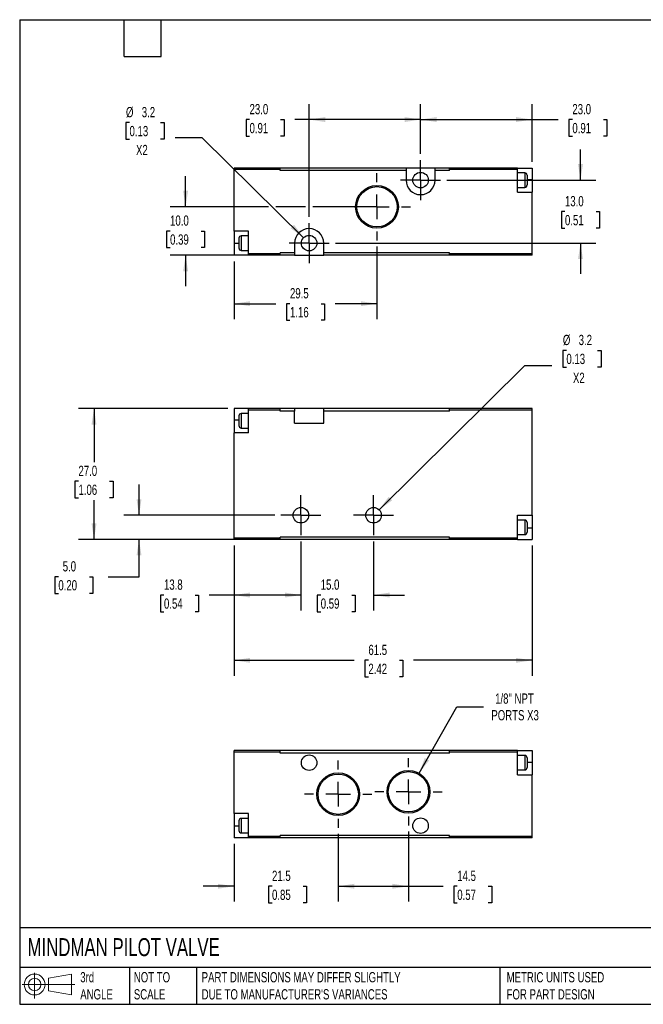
# Model space of a CAD drawing. Header units: millimetres. Extents: x 6 to 273, y 6 to 210.
# Tile 1 of 2: x 6 to 135, y 6 to 210. Entities that reach past the tile are written whole.
import ezdxf

# ---------------------------------------------------------------- set-up
doc = ezdxf.new("R2010")
doc.units = ezdxf.units.MM
doc.linetypes.add('SLD-Center', pattern=[19.05, 15.24, -1.27, 1.27, -1.27])
doc.linetypes.add('SLD-Solid', pattern=[0])
doc.layers.add('CENTER', color=40, linetype='SLD-Center')
doc.layers.add('SLD-DEFPOINTS', color=7, linetype='Continuous')
doc.layers.add('DIMENSIONS', color=140, linetype='SLD-Solid', lineweight=25)
doc.layers.add('TEXT', color=140, linetype='SLD-Solid', lineweight=25)
doc.styles.add('SLDTEXTSTYLE0', font='TXT', dxfattribs={"width": 0.7})
doc.dimstyles.new('SLDDIMSTYLE0', dxfattribs={"dimtxt": 2.158008, "dimasz": 3.302, "dimexe": 0, "dimexo": 0.0625, "dimgap": 0.539502, "dimtad": 0, "dimtih": 1, "dimtoh": 1, "dimdec": 1, "dimrnd": 1e-09, "dimzin": 4, "dimdsep": 46, "dimtxsty": 'SLDTEXTSTYLE0', "dimsah": 1, "dimcen": 0.09, "dimadec": 0, "dimazin": 1, "dimtfac": 1, "dimtdec": 1, "dimtmove": 0, "dimatfit": 0, "dimfxl": 0, "dimfrac": 2, "dimtolj": 1, "dimtzin": 12, "dimarcsym": 0})
doc.dimstyles.new('SLDDIMSTYLE1', dxfattribs={"dimtxt": 2.158008, "dimasz": 3.302, "dimexe": 0, "dimexo": 0.0625, "dimgap": 0.539502, "dimtad": 0, "dimtih": 1, "dimtoh": 1, "dimdec": 1, "dimrnd": 1e-09, "dimzin": 12, "dimdsep": 46, "dimtxsty": 'SLDTEXTSTYLE0', "dimsah": 1, "dimcen": 0.09, "dimadec": 0, "dimazin": 3, "dimtfac": 1, "dimtdec": 1, "dimtofl": 0, "dimtmove": 0, "dimatfit": 3, "dimfxl": 0, "dimfrac": 2, "dimtolj": 1, "dimtzin": 12, "dimarcsym": 0})
doc.dimstyles.new('SLDDIMSTYLE2', dxfattribs={"dimtxt": 2.158008, "dimasz": 3.302, "dimexe": 0, "dimexo": 0.0625, "dimgap": 0.539502, "dimtad": 0, "dimtih": 1, "dimtoh": 1, "dimdec": 1, "dimrnd": 1e-09, "dimzin": 4, "dimdsep": 46, "dimtxsty": 'SLDTEXTSTYLE0', "dimsah": 1, "dimcen": 0.09, "dimadec": 0, "dimazin": 1, "dimtfac": 1, "dimtdec": 1, "dimtofl": 0, "dimtmove": 0, "dimatfit": 3, "dimfxl": 0, "dimfrac": 2, "dimtolj": 1, "dimtzin": 12, "dimarcsym": 0})
doc.dimstyles.new('SLDDIMSTYLE3', dxfattribs={"dimtxt": 2.158008, "dimasz": 3.302, "dimexe": 0, "dimexo": 0.0625, "dimgap": 0.539502, "dimtad": 0, "dimtih": 1, "dimtoh": 1, "dimdec": 1, "dimrnd": 1e-09, "dimzin": 12, "dimdsep": 46, "dimtxsty": 'SLDTEXTSTYLE0', "dimsah": 1, "dimcen": 0, "dimadec": 0, "dimazin": 3, "dimtfac": 1, "dimtdec": 1, "dimtofl": 0, "dimtmove": 0, "dimatfit": 3, "dimfxl": 0, "dimfrac": 2, "dimtolj": 1, "dimtzin": 12, "dimarcsym": 0})
doc.dimstyles.new('SLDDIMSTYLE4', dxfattribs={"dimtxt": 2.158008, "dimasz": 3.302, "dimexe": 0, "dimexo": 0.0625, "dimgap": 0.539502, "dimtad": 0, "dimtih": 1, "dimtoh": 1, "dimdec": 1, "dimrnd": 1e-09, "dimzin": 12, "dimdsep": 46, "dimtxsty": 'SLDTEXTSTYLE0', "dimsah": 1, "dimcen": 0, "dimadec": 0, "dimazin": 3, "dimtfac": 1, "dimtdec": 1, "dimtofl": 0, "dimtmove": 0, "dimatfit": 3, "dimfxl": 0, "dimfrac": 2, "dimtolj": 1, "dimtzin": 12, "dimarcsym": 0})
doc.dimstyles.new('SLDDIMSTYLE5', dxfattribs={"dimtxt": 2.158008, "dimasz": 3.302, "dimexe": 0, "dimexo": 0.0625, "dimgap": 0.539502, "dimtad": 0, "dimtih": 1, "dimtoh": 1, "dimdec": 1, "dimrnd": 1e-09, "dimzin": 12, "dimdsep": 46, "dimtxsty": 'SLDTEXTSTYLE0', "dimsah": 1, "dimcen": 0.09, "dimadec": 0, "dimazin": 3, "dimtfac": 1, "dimtdec": 1, "dimtmove": 0, "dimatfit": 0, "dimfxl": 0, "dimfrac": 2, "dimtolj": 1, "dimtzin": 12, "dimarcsym": 0})

# ---------------------------------------------------------------- blocks, each defined once
blk = doc.blocks.new('Block11')
at = {"color": 7, "linetype": 'SLD-Solid', "lineweight": 18}
for p, q in [((2.59, 5.31), (2.59, 0)), ((5.48, 4.17), (10.18, 5.03)), ((5.48, 1.6), (5.48, 4.17)), ((10.18, 5.03), (10.18, 0.73)), ((0, 2.88), (10.87, 2.88)), ((5.48, 1.6), (10.18, 0.73))]:
    blk.add_line(p, q, dxfattribs=at)
for radius in [2.15, 1.29]:
    blk.add_circle((2.59, 2.88), radius, dxfattribs=at)
blk = doc.blocks.new('Block12')
at = {"layer": 'SLD-DEFPOINTS'}
blk.add_blockref('Block11', (0, 0), dxfattribs=at)
blk = doc.blocks.new('_D')
at = {"layer": 'DIMENSIONS'}
for p, q in [((64.39, 101.87), (64.39, 87.64)), ((79.39, 101.87), (79.39, 87.64)), ((64.39, 90.81), (58.04, 90.81)), ((68.48, 90.81), (67.76, 90.81)), ((67.76, 90.81), (67.76, 87.38)), ((74.9, 90.81), (75.62, 90.81)), ((75.62, 90.81), (75.62, 87.38)), ((79.39, 90.81), (85.74, 90.81)), ((67.76, 87.38), (68.48, 87.38)), ((75.62, 87.38), (74.9, 87.38))]:
    blk.add_line(p, q, dxfattribs=at)
for points in [[(64.39, 90.81), (61.09, 91.32), (61.09, 90.3)], [(79.39, 90.81), (82.7, 90.3), (82.7, 91.32)]]:
    blk.add_solid(points, dxfattribs=at)
at = {"layer": 'DIMENSIONS', "char_height": 2.117, "attachment_point": 1, "style": 'SLDTEXTSTYLE0'}
for s, insert in [('15.0', (68.48, 94.02)), ('0.59', (68.48, 90.11))]:
    blk.add_mtext(s, dxfattribs=dict(at, insert=insert))
blk = doc.blocks.new('_D_1')
at = {"layer": 'DIMENSIONS'}
for p, q in [((64.39, 101.87), (64.39, 87.64)), ((50.59, 101.01), (50.59, 87.64)), ((36.13, 90.81), (35.4, 90.81)), ((35.4, 90.81), (35.4, 87.38)), ((42.54, 90.81), (43.27, 90.81)), ((43.27, 90.81), (43.27, 87.38)), ((50.59, 90.81), (45.47, 90.81)), ((64.39, 90.81), (50.59, 90.81)), ((35.4, 87.38), (36.13, 87.38)), ((43.27, 87.38), (42.54, 87.38))]:
    blk.add_line(p, q, dxfattribs=at)
for points in [[(50.59, 90.81), (53.9, 90.3), (53.9, 91.32)], [(64.39, 90.81), (61.09, 91.32), (61.09, 90.3)]]:
    blk.add_solid(points, dxfattribs=at)
at = {"layer": 'DIMENSIONS', "char_height": 2.117, "attachment_point": 1, "style": 'SLDTEXTSTYLE0'}
for s, insert in [('13.8', (36.13, 94.02)), ('0.54', (36.13, 90.11))]:
    blk.add_mtext(s, dxfattribs=dict(at, insert=insert))
blk = doc.blocks.new('_D_2')
at = {"layer": 'DIMENSIONS'}
for p, q in [((30.98, 107.28), (30.98, 113.63)), ((58.98, 107.28), (27.81, 107.28)), ((58.82, 102.28), (27.81, 102.28)), ((30.98, 94.59), (30.98, 102.28)), ((14.33, 94.59), (13.6, 94.59)), ((13.6, 94.59), (13.6, 91.16)), ((20.74, 94.59), (21.47, 94.59)), ((21.47, 94.59), (21.47, 91.16)), ((24.63, 94.59), (30.98, 94.59)), ((13.6, 91.16), (14.33, 91.16)), ((21.47, 91.16), (20.74, 91.16))]:
    blk.add_line(p, q, dxfattribs=at)
for points in [[(30.98, 107.28), (31.49, 110.58), (30.47, 110.58)], [(30.98, 102.28), (30.47, 98.98), (31.49, 98.98)]]:
    blk.add_solid(points, dxfattribs=at)
at = {"layer": 'DIMENSIONS', "char_height": 2.117, "attachment_point": 1, "style": 'SLDTEXTSTYLE0'}
for s, insert in [('5.0', (15.23, 97.8)), ('0.20', (14.33, 93.89))]:
    blk.add_mtext(s, dxfattribs=dict(at, insert=insert))
blk = doc.blocks.new('_D_3')
at = {"layer": 'DIMENSIONS'}
for p, q in [((49.32, 129.28), (18.51, 129.28)), ((21.69, 129.28), (21.69, 118.21)), ((18.48, 114.29), (17.76, 114.29)), ((17.76, 114.29), (17.76, 110.86)), ((24.89, 114.29), (25.62, 114.29)), ((25.62, 114.29), (25.62, 110.86)), ((17.76, 110.86), (18.48, 110.86)), ((21.69, 102.28), (21.69, 110.38)), ((25.62, 110.86), (24.89, 110.86)), ((93.82, 102.28), (18.51, 102.28))]:
    blk.add_line(p, q, dxfattribs=at)
for points in [[(21.69, 129.28), (21.18, 125.98), (22.2, 125.98)], [(21.69, 102.28), (22.2, 105.58), (21.18, 105.58)]]:
    blk.add_solid(points, dxfattribs=at)
at = {"layer": 'DIMENSIONS', "char_height": 2.117, "attachment_point": 1, "style": 'SLDTEXTSTYLE0'}
for s, insert in [('27.0', (18.48, 117.5)), ('1.06', (18.48, 113.59))]:
    blk.add_mtext(s, dxfattribs=dict(at, insert=insert))
blk = doc.blocks.new('_D_4')
at = {"layer": 'DIMENSIONS'}
for p, q in [((50.59, 101.01), (50.59, 74.17)), ((112.09, 101.01), (112.09, 74.17)), ((50.59, 77.34), (75.4, 77.34)), ((78.32, 77.34), (77.6, 77.34)), ((77.6, 77.34), (77.6, 73.91)), ((84.73, 77.34), (85.46, 77.34)), ((85.46, 77.34), (85.46, 73.91)), ((112.09, 77.34), (87.66, 77.34)), ((77.6, 73.91), (78.32, 73.91)), ((85.46, 73.91), (84.73, 73.91))]:
    blk.add_line(p, q, dxfattribs=at)
for points in [[(50.59, 77.34), (53.9, 76.83), (53.9, 77.85)], [(112.09, 77.34), (108.79, 77.85), (108.79, 76.83)]]:
    blk.add_solid(points, dxfattribs=at)
at = {"layer": 'DIMENSIONS', "char_height": 2.117, "attachment_point": 1, "style": 'SLDTEXTSTYLE0'}
for s, insert in [('61.5', (78.32, 80.55)), ('2.42', (78.32, 76.64))]:
    blk.add_mtext(s, dxfattribs=dict(at, insert=insert))
blk = doc.blocks.new('_D_5')
at = {"layer": 'DIMENSIONS'}
for p, q in [((119.19, 141.3), (118.47, 141.3)), ((118.47, 141.3), (118.47, 137.87)), ((125.61, 141.3), (126.33, 141.3)), ((126.33, 141.3), (126.33, 137.87)), ((80.53, 108.41), (110.6, 138.17)), ((110.6, 138.17), (116.16, 138.17)), ((118.47, 137.87), (119.19, 137.87)), ((126.33, 137.87), (125.61, 137.87))]:
    blk.add_line(p, q, dxfattribs=at)
blk.add_solid([(80.53, 108.41), (83.24, 110.37), (82.52, 111.09)], dxfattribs=at)
at = {"layer": 'DIMENSIONS', "char_height": 2.117, "attachment_point": 1, "style": 'SLDTEXTSTYLE0'}
for s, insert in [('%%c', (118.46, 144.51)), ('3.2', (121.72, 144.51)), ('0.13', (119.19, 140.6)), ('X2', (120.54, 136.69))]:
    blk.add_mtext(s, dxfattribs=dict(at, insert=insert))
blk = doc.blocks.new('SW_CENTERMARKSYMBOL_0')
at = {"layer": 'CENTER', "color": 0}
for p, q in [((0, 2.54), (0, 4.14)), ((0, 0), (0, 2.54)), ((-2.54, 0), (-4.14, 0)), ((0, 0), (-2.54, 0)), ((0, 0), (0, -2.54)), ((0, 0), (2.54, 0)), ((2.54, 0), (4.14, 0)), ((0, -2.54), (0, -4.14))]:
    blk.add_line(p, q, dxfattribs=at)
blk = doc.blocks.new('SW_CENTERMARKSYMBOL_1')
at = {"layer": 'CENTER', "color": 0}
for p, q in [((0, 2.54), (0, 4.14)), ((0, 0), (0, 2.54)), ((-2.54, 0), (-4.14, 0)), ((0, 0), (-2.54, 0)), ((0, 0), (0, -2.54)), ((0, 0), (2.54, 0)), ((2.54, 0), (4.14, 0)), ((0, -2.54), (0, -4.14))]:
    blk.add_line(p, q, dxfattribs=at)
blk = doc.blocks.new('_D_8')
at = {"layer": 'DIMENSIONS'}
for p, q in [((80.09, 162.72), (80.09, 147.76)), ((50.59, 159.67), (50.59, 147.76)), ((50.59, 150.94), (59.21, 150.94)), ((62.14, 150.94), (61.41, 150.94)), ((61.41, 150.94), (61.41, 147.51)), ((68.55, 150.94), (69.27, 150.94)), ((69.27, 150.94), (69.27, 147.51)), ((80.09, 150.94), (71.47, 150.94)), ((61.41, 147.51), (62.14, 147.51)), ((69.27, 147.51), (68.55, 147.51))]:
    blk.add_line(p, q, dxfattribs=at)
for points in [[(50.59, 150.94), (53.9, 150.43), (53.9, 151.45)], [(80.09, 150.94), (76.79, 151.45), (76.79, 150.43)]]:
    blk.add_solid(points, dxfattribs=at)
at = {"layer": 'DIMENSIONS', "char_height": 2.117, "attachment_point": 1, "style": 'SLDTEXTSTYLE0'}
for s, insert in [('29.5', (62.14, 154.15)), ('1.16', (62.14, 150.24))]:
    blk.add_mtext(s, dxfattribs=dict(at, insert=insert))
blk = doc.blocks.new('_D_9')
at = {"layer": 'DIMENSIONS'}
for p, q in [((40.59, 170.94), (40.59, 177.29)), ((57.72, 170.94), (37.42, 170.94)), ((65.33, 170.94), (59.24, 170.94)), ((78.82, 170.94), (66.86, 170.94)), ((37.39, 165.94), (36.66, 165.94)), ((36.66, 165.94), (36.66, 162.51)), ((43.8, 165.94), (44.52, 165.94)), ((44.52, 165.94), (44.52, 162.51)), ((36.66, 162.51), (37.39, 162.51)), ((61.82, 160.94), (37.42, 160.94)), ((40.59, 160.94), (40.59, 154.59)), ((44.52, 162.51), (43.8, 162.51))]:
    blk.add_line(p, q, dxfattribs=at)
for points in [[(40.59, 170.94), (41.1, 174.24), (40.09, 174.24)], [(40.59, 160.94), (40.09, 157.64), (41.1, 157.64)]]:
    blk.add_solid(points, dxfattribs=at)
at = {"layer": 'DIMENSIONS', "char_height": 2.117, "attachment_point": 1, "style": 'SLDTEXTSTYLE0'}
for s, insert in [('10.0', (37.39, 169.15)), ('0.39', (37.39, 165.24))]:
    blk.add_mtext(s, dxfattribs=dict(at, insert=insert))
blk = doc.blocks.new('_D_10')
at = {"layer": 'DIMENSIONS'}
for p, q in [((122.09, 176.44), (122.09, 182.79)), ((94.5, 176.44), (125.27, 176.44)), ((118.89, 169.94), (118.16, 169.94)), ((118.16, 169.94), (118.16, 166.51)), ((125.3, 169.94), (126.02, 169.94)), ((126.02, 169.94), (126.02, 166.51)), ((118.16, 166.51), (118.89, 166.51)), ((126.02, 166.51), (125.3, 166.51)), ((71.5, 163.44), (125.27, 163.44)), ((122.09, 163.44), (122.09, 157.09))]:
    blk.add_line(p, q, dxfattribs=at)
for points in [[(122.09, 176.44), (122.6, 179.74), (121.59, 179.74)], [(122.09, 163.44), (121.59, 160.14), (122.6, 160.14)]]:
    blk.add_solid(points, dxfattribs=at)
at = {"layer": 'DIMENSIONS', "char_height": 2.117, "attachment_point": 1, "style": 'SLDTEXTSTYLE0'}
for s, insert in [('13.0', (118.89, 173.15)), ('0.51', (118.89, 169.24))]:
    blk.add_mtext(s, dxfattribs=dict(at, insert=insert))
blk = doc.blocks.new('_D_11')
at = {"layer": 'DIMENSIONS'}
for p, q in [((66.09, 168.85), (66.09, 192.11)), ((89.09, 181.85), (89.09, 192.11)), ((53.79, 188.94), (53.06, 188.94)), ((53.06, 188.94), (53.06, 185.51)), ((60.2, 188.94), (60.92, 188.94)), ((60.92, 188.94), (60.92, 185.51)), ((66.09, 188.94), (63.12, 188.94)), ((89.09, 188.94), (66.09, 188.94)), ((53.06, 185.51), (53.79, 185.51)), ((60.92, 185.51), (60.2, 185.51))]:
    blk.add_line(p, q, dxfattribs=at)
for points in [[(66.09, 188.94), (69.4, 188.43), (69.4, 189.45)], [(89.09, 188.94), (85.79, 189.45), (85.79, 188.43)]]:
    blk.add_solid(points, dxfattribs=at)
at = {"layer": 'DIMENSIONS', "char_height": 2.117, "attachment_point": 1, "style": 'SLDTEXTSTYLE0'}
for s, insert in [('23.0', (53.79, 192.15)), ('0.91', (53.79, 188.24))]:
    blk.add_mtext(s, dxfattribs=dict(at, insert=insert))
blk = doc.blocks.new('_D_12')
at = {"layer": 'DIMENSIONS'}
for p, q in [((89.09, 181.85), (89.09, 192.11)), ((112.09, 180.21), (112.09, 192.11)), ((89.09, 188.94), (112.09, 188.94)), ((112.09, 188.94), (117.5, 188.94)), ((120.42, 188.94), (119.7, 188.94)), ((119.7, 188.94), (119.7, 185.51)), ((126.83, 188.94), (127.56, 188.94)), ((127.56, 188.94), (127.56, 185.51)), ((119.7, 185.51), (120.42, 185.51)), ((127.56, 185.51), (126.83, 185.51))]:
    blk.add_line(p, q, dxfattribs=at)
for points in [[(89.09, 188.94), (92.4, 188.43), (92.4, 189.45)], [(112.09, 188.94), (108.79, 189.45), (108.79, 188.43)]]:
    blk.add_solid(points, dxfattribs=at)
at = {"layer": 'DIMENSIONS', "char_height": 2.117, "attachment_point": 1, "style": 'SLDTEXTSTYLE0'}
for s, insert in [('23.0', (120.42, 192.15)), ('0.91', (120.42, 188.24))]:
    blk.add_mtext(s, dxfattribs=dict(at, insert=insert))
blk = doc.blocks.new('_D_13')
at = {"layer": 'DIMENSIONS'}
for p, q in [((29.02, 188.32), (28.29, 188.32)), ((28.29, 188.32), (28.29, 184.89)), ((35.43, 188.32), (36.16, 188.32)), ((36.16, 188.32), (36.16, 184.89)), ((44.02, 185.19), (38.47, 185.19)), ((64.95, 164.56), (44.02, 185.19)), ((28.29, 184.89), (29.02, 184.89)), ((36.16, 184.89), (35.43, 184.89))]:
    blk.add_line(p, q, dxfattribs=at)
blk.add_solid([(64.95, 164.56), (62.96, 167.24), (62.25, 166.52)], dxfattribs=at)
at = {"layer": 'DIMENSIONS', "char_height": 2.117, "attachment_point": 1, "style": 'SLDTEXTSTYLE0'}
for s, insert in [('%%c', (28.29, 191.53)), ('3.2', (31.55, 191.53)), ('0.13', (29.02, 187.62)), ('X2', (30.36, 183.71))]:
    blk.add_mtext(s, dxfattribs=dict(at, insert=insert))
blk = doc.blocks.new('SW_CENTERMARKSYMBOL_5')
at = {"layer": 'CENTER', "color": 0}
for p, q in [((0, 5.08), (0, 6.95)), ((0, 0), (0, 2.54)), ((-5.08, 0), (-6.95, 0)), ((0, 0), (-2.54, 0)), ((0, 0), (0, -2.54)), ((0, 0), (2.54, 0)), ((5.08, 0), (6.95, 0)), ((0, -5.08), (0, -6.95))]:
    blk.add_line(p, q, dxfattribs=at)
blk = doc.blocks.new('SW_CENTERMARKSYMBOL_6')
at = {"layer": 'CENTER', "color": 0}
for p, q in [((0, 2.54), (0, 4.14)), ((0, 0), (0, 2.54)), ((-2.54, 0), (-4.14, 0)), ((0, 0), (-2.54, 0)), ((0, 0), (0, -2.54)), ((0, 0), (2.54, 0)), ((2.54, 0), (4.14, 0)), ((0, -2.54), (0, -4.14))]:
    blk.add_line(p, q, dxfattribs=at)
blk = doc.blocks.new('SW_CENTERMARKSYMBOL_7')
at = {"layer": 'CENTER', "color": 0}
for p, q in [((0, 2.54), (0, 4.14)), ((0, 0), (0, 2.54)), ((-2.54, 0), (-4.14, 0)), ((0, 0), (-2.54, 0)), ((0, 0), (0, -2.54)), ((0, 0), (2.54, 0)), ((2.54, 0), (4.14, 0)), ((0, -2.54), (0, -4.14))]:
    blk.add_line(p, q, dxfattribs=at)
blk = doc.blocks.new('_D_14')
at = {"layer": 'DIMENSIONS'}
for p, q in [((88.77, 54.05), (96.56, 67.77)), ((96.56, 67.77), (102.11, 67.77))]:
    blk.add_line(p, q, dxfattribs=at)
blk.add_solid([(88.77, 54.05), (90.84, 56.67), (89.96, 57.17)], dxfattribs=at)
at = {"layer": 'DIMENSIONS', "char_height": 2.117, "attachment_point": 1, "style": 'SLDTEXTSTYLE0'}
for s, insert in [('1/8" NPT', (104.48, 70.5)), ('PORTS X3', (103.7, 67.07))]:
    blk.add_mtext(s, dxfattribs=dict(at, insert=insert))
blk = doc.blocks.new('_D_15')
at = {"layer": 'DIMENSIONS'}
for p, q in [((72.09, 41.5), (72.09, 27.54)), ((86.59, 42), (86.59, 27.54)), ((72.09, 30.71), (86.59, 30.71)), ((86.59, 30.71), (93.73, 30.71)), ((96.66, 30.71), (95.93, 30.71)), ((95.93, 30.71), (95.93, 27.28)), ((103.07, 30.71), (103.8, 30.71)), ((103.8, 30.71), (103.8, 27.28)), ((95.93, 27.28), (96.66, 27.28)), ((103.8, 27.28), (103.07, 27.28))]:
    blk.add_line(p, q, dxfattribs=at)
for points in [[(72.09, 30.71), (75.4, 30.21), (75.4, 31.22)], [(86.59, 30.71), (83.29, 31.22), (83.29, 30.21)]]:
    blk.add_solid(points, dxfattribs=at)
at = {"layer": 'DIMENSIONS', "char_height": 2.117, "attachment_point": 1, "style": 'SLDTEXTSTYLE0'}
for s, insert in [('14.5', (96.66, 33.92)), ('0.57', (96.66, 30.01))]:
    blk.add_mtext(s, dxfattribs=dict(at, insert=insert))
blk = doc.blocks.new('_D_16')
at = {"layer": 'DIMENSIONS'}
for p, q in [((72.09, 41.5), (72.09, 27.54)), ((50.59, 39.44), (50.59, 27.54)), ((50.59, 30.71), (44.24, 30.71)), ((58.43, 30.71), (57.7, 30.71)), ((57.7, 30.71), (57.7, 27.28)), ((64.84, 30.71), (65.56, 30.71)), ((65.56, 30.71), (65.56, 27.28)), ((72.09, 30.71), (78.44, 30.71)), ((57.7, 27.28), (58.43, 27.28)), ((65.56, 27.28), (64.84, 27.28))]:
    blk.add_line(p, q, dxfattribs=at)
for points in [[(50.59, 30.71), (47.29, 31.22), (47.29, 30.21)], [(72.09, 30.71), (75.4, 30.21), (75.4, 31.22)]]:
    blk.add_solid(points, dxfattribs=at)
at = {"layer": 'DIMENSIONS', "char_height": 2.117, "attachment_point": 1, "style": 'SLDTEXTSTYLE0'}
for s, insert in [('21.5', (58.43, 33.92)), ('0.85', (58.43, 30.01))]:
    blk.add_mtext(s, dxfattribs=dict(at, insert=insert))
blk = doc.blocks.new('SW_CENTERMARKSYMBOL_8')
at = {"layer": 'CENTER', "color": 0}
for p, q in [((0, 5.08), (0, 6.95)), ((0, 0), (0, 2.54)), ((-5.08, 0), (-6.95, 0)), ((0, 0), (-2.54, 0)), ((0, 0), (0, -2.54)), ((0, 0), (2.54, 0)), ((5.08, 0), (6.95, 0)), ((0, -5.08), (0, -6.95))]:
    blk.add_line(p, q, dxfattribs=at)
blk = doc.blocks.new('SW_CENTERMARKSYMBOL_9')
at = {"layer": 'CENTER', "color": 0}
for p, q in [((0, 5.08), (0, 6.95)), ((0, 0), (0, 2.54)), ((-5.08, 0), (-6.95, 0)), ((0, 0), (-2.54, 0)), ((0, 0), (0, -2.54)), ((0, 0), (2.54, 0)), ((5.08, 0), (6.95, 0)), ((0, -5.08), (0, -6.95))]:
    blk.add_line(p, q, dxfattribs=at)

msp = doc.modelspace()

# ---------------------------------------------------------------- linework, layer by layer
for p, q in [((60.09, 178.94), (50.59, 178.94)), ((50.59, 178.64), (50.59, 178.94)), ((86.09, 178.94), (60.09, 178.94)), ((60.09, 178.84), (60.09, 178.94)), ((60.09, 178.74), (60.09, 178.84)), ((86.09, 178.94), (86.09, 178.44)), ((92.09, 178.94), (86.09, 178.94)), ((95.09, 178.94), (92.09, 178.94)), ((92.09, 178.44), (92.09, 178.94)), ((95.09, 178.84), (95.09, 178.94)), ((109.09, 178.94), (95.09, 178.94)), ((109.09, 178.64), (109.09, 178.94)), ((109.09, 178.94), (112.09, 178.94)), ((112.09, 178.94), (112.09, 176.54)), ((60.09, 178.64), (50.59, 178.64)), ((50.59, 165.94), (50.59, 178.64)), ((60.09, 178.64), (60.09, 178.74)), ((60.09, 178.44), (60.09, 178.64)), ((86.09, 178.44), (60.09, 178.44)), ((86.09, 178.44), (86.09, 176.44)), ((95.09, 178.44), (92.09, 178.44)), ((92.09, 176.44), (92.09, 178.44)), ((95.09, 178.64), (95.09, 178.74)), ((109.09, 178.64), (95.09, 178.64)), ((95.09, 178.44), (95.09, 178.64)), ((109.09, 173.94), (109.09, 178.64)), ((110.59, 177.94), (109.09, 177.94)), ((110.59, 177.94), (110.59, 174.94)), ((111.09, 177.44), (111.09, 175.44)), ((109.09, 174.94), (110.59, 174.94)), ((111.09, 176.54), (112.09, 176.54)), ((112.09, 176.54), (112.09, 173.94)), ((109.09, 173.94), (112.09, 173.94)), ((112.09, 161.24), (112.09, 173.94)), ((53.59, 165.94), (50.59, 165.94)), ((50.59, 165.94), (50.59, 163.34)), ((53.59, 164.94), (52.09, 164.94)), ((52.09, 164.94), (52.09, 161.94)), ((53.59, 161.24), (53.59, 165.94)), ((50.59, 163.34), (50.59, 160.94)), ((51.59, 163.34), (50.59, 163.34)), ((51.59, 164.44), (51.59, 162.44)), ((63.09, 163.44), (63.09, 161.44)), ((69.09, 161.44), (69.09, 163.44)), ((53.59, 160.94), (50.59, 160.94)), ((52.09, 161.94), (53.59, 161.94)), ((53.59, 160.94), (53.59, 161.24)), ((60.09, 161.24), (53.59, 161.24)), ((60.09, 160.94), (53.59, 160.94)), ((63.09, 161.44), (60.09, 161.44)), ((60.09, 161.24), (60.09, 161.44)), ((60.09, 161.14), (60.09, 161.24)), ((60.09, 161.04), (60.09, 161.14)), ((60.09, 160.94), (60.09, 161.04)), ((63.09, 160.94), (60.09, 160.94)), ((63.09, 161.44), (63.09, 160.94)), ((63.09, 160.94), (69.09, 160.94)), ((95.09, 161.44), (69.09, 161.44)), ((69.09, 160.94), (69.09, 161.44)), ((95.09, 160.94), (69.09, 160.94)), ((95.09, 161.24), (95.09, 161.44)), ((112.09, 161.24), (95.09, 161.24)), ((95.09, 161.14), (95.09, 161.24)), ((95.09, 160.94), (95.09, 161.04)), ((112.09, 160.94), (95.09, 160.94)), ((112.09, 160.94), (112.09, 161.24)), ((53.59, 129.28), (50.59, 129.28)), ((50.59, 129.28), (50.59, 126.88)), ((53.59, 128.28), (52.09, 128.28)), ((52.09, 128.28), (52.09, 125.28)), ((53.59, 128.98), (53.59, 129.28)), ((60.09, 129.28), (53.59, 129.28)), ((60.09, 128.98), (53.59, 128.98)), ((53.59, 124.28), (53.59, 128.98)), ((63.09, 129.28), (60.09, 129.28)), ((60.09, 129.18), (60.09, 129.28)), ((60.09, 129.08), (60.09, 129.18)), ((60.09, 128.98), (60.09, 129.08)), ((60.09, 128.78), (60.09, 128.98)), ((63.09, 128.78), (60.09, 128.78)), ((63.09, 129.28), (63.09, 128.78)), ((69.09, 129.28), (63.09, 129.28)), ((63.09, 126.28), (63.09, 128.78)), ((95.09, 129.28), (69.09, 129.28)), ((69.09, 128.78), (69.09, 129.28)), ((95.09, 128.78), (69.09, 128.78)), ((69.09, 126.28), (69.09, 128.78)), ((95.09, 129.18), (95.09, 129.28)), ((112.09, 129.28), (95.09, 129.28)), ((95.09, 128.98), (95.09, 129.08)), ((112.09, 128.98), (95.09, 128.98)), ((95.09, 128.78), (95.09, 128.98)), ((112.09, 128.98), (112.09, 129.28)), ((112.09, 107.28), (112.09, 128.98)), ((50.59, 126.88), (50.59, 124.28)), ((51.59, 126.88), (50.59, 126.88)), ((51.59, 127.78), (51.59, 125.78)), ((63.09, 126.28), (69.09, 126.28)), ((50.59, 102.58), (50.59, 124.28)), ((53.59, 124.28), (50.59, 124.28)), ((52.09, 125.28), (53.59, 125.28)), ((109.09, 102.58), (109.09, 107.28)), ((109.09, 107.28), (112.09, 107.28)), ((110.59, 106.28), (109.09, 106.28)), ((110.59, 106.28), (110.59, 103.28)), ((111.09, 105.78), (111.09, 103.78)), ((112.09, 107.28), (112.09, 104.68)), ((111.09, 104.68), (112.09, 104.68)), ((112.09, 104.68), (112.09, 102.28)), ((60.09, 102.58), (50.59, 102.58)), ((50.59, 102.28), (50.59, 102.58)), ((60.09, 102.28), (50.59, 102.28)), ((95.09, 102.78), (60.09, 102.78)), ((60.09, 102.58), (60.09, 102.78)), ((60.09, 102.48), (60.09, 102.58)), ((60.09, 102.38), (60.09, 102.48)), ((60.09, 102.28), (60.09, 102.38)), ((95.09, 102.28), (60.09, 102.28)), ((95.09, 102.58), (95.09, 102.78)), ((95.09, 102.48), (95.09, 102.58)), ((109.09, 102.58), (95.09, 102.58)), ((95.09, 102.28), (95.09, 102.38)), ((109.09, 102.28), (95.09, 102.28)), ((109.09, 103.28), (110.59, 103.28)), ((109.09, 102.28), (109.09, 102.58)), ((109.09, 102.28), (112.09, 102.28)), ((60.09, 58.71), (50.59, 58.71)), ((50.59, 58.41), (50.59, 58.71)), ((60.09, 58.41), (50.59, 58.41)), ((50.59, 45.71), (50.59, 58.41)), ((95.09, 58.71), (60.09, 58.71)), ((60.09, 58.61), (60.09, 58.71)), ((60.09, 58.51), (60.09, 58.61)), ((60.09, 58.41), (60.09, 58.51)), ((60.09, 58.21), (60.09, 58.41)), ((95.09, 58.21), (60.09, 58.21)), ((95.09, 58.61), (95.09, 58.71)), ((109.09, 58.71), (95.09, 58.71)), ((95.09, 58.41), (95.09, 58.51)), ((109.09, 58.41), (95.09, 58.41)), ((95.09, 58.21), (95.09, 58.41)), ((109.09, 58.41), (109.09, 58.71)), ((109.09, 58.71), (112.09, 58.71)), ((109.09, 53.71), (109.09, 58.41)), ((110.59, 57.71), (109.09, 57.71)), ((110.59, 57.71), (110.59, 54.71)), ((111.09, 57.21), (111.09, 55.21)), ((112.09, 58.71), (112.09, 56.31)), ((111.09, 56.31), (112.09, 56.31)), ((112.09, 56.31), (112.09, 53.71)), ((109.09, 54.71), (110.59, 54.71)), ((109.09, 53.71), (112.09, 53.71)), ((112.09, 41.01), (112.09, 53.71)), ((53.59, 45.71), (50.59, 45.71)), ((50.59, 45.71), (50.59, 43.11)), ((53.59, 44.71), (52.09, 44.71)), ((52.09, 44.71), (52.09, 41.71)), ((53.59, 41.01), (53.59, 45.71)), ((50.59, 43.11), (50.59, 40.71)), ((51.59, 43.11), (50.59, 43.11)), ((51.59, 44.21), (51.59, 42.21)), ((53.59, 40.71), (50.59, 40.71)), ((52.09, 41.71), (53.59, 41.71)), ((53.59, 40.71), (53.59, 41.01)), ((60.09, 41.01), (53.59, 41.01)), ((60.09, 40.71), (53.59, 40.71)), ((95.09, 41.21), (60.09, 41.21)), ((60.09, 41.01), (60.09, 41.21)), ((60.09, 40.91), (60.09, 41.01)), ((60.09, 40.81), (60.09, 40.91)), ((60.09, 40.71), (60.09, 40.81)), ((95.09, 40.71), (60.09, 40.71)), ((95.09, 41.01), (95.09, 41.21)), ((95.09, 40.91), (95.09, 41.01)), ((112.09, 41.01), (95.09, 41.01)), ((95.09, 40.71), (95.09, 40.81)), ((112.09, 40.71), (95.09, 40.71)), ((112.09, 40.71), (112.09, 41.01))]:
    msp.add_line(p, q)
for centre, radius in [((89.09, 176.44), 1.6), ((80.09, 170.94), 4.41), ((80.09, 170.94), 4.16), ((66.09, 163.44), 1.6), ((64.39, 107.28), 1.6), ((79.39, 107.28), 1.6), ((66.09, 56.21), 1.6), ((72.09, 49.71), 4.41), ((72.09, 49.71), 4.16), ((86.59, 50.21), 4.41), ((86.59, 50.21), 4.16), ((89.09, 43.21), 1.6)]:
    msp.add_circle(centre, radius)
for centre, radius, start, end in [((110.59, 177.44), 0.5, 0, 90), ((89.09, 176.44), 3, 180, 0), ((110.59, 175.44), 0.5, 270, 0), ((52.09, 164.44), 0.5, 90, 180), ((66.09, 163.44), 3, 0, 180), ((52.09, 162.44), 0.5, 180, 270), ((52.09, 127.78), 0.5, 90, 180), ((52.09, 125.78), 0.5, 180, 270), ((110.59, 105.78), 0.5, 0, 90), ((110.59, 103.78), 0.5, 270, 0), ((110.59, 57.21), 0.5, 0, 90), ((110.59, 55.21), 0.5, 270, 0), ((52.09, 44.21), 0.5, 90, 180), ((52.09, 42.21), 0.5, 180, 270)]:
    msp.add_arc(centre, radius, start, end)
for points in [[(95.09, 178.74), (95.09, 178.78), (95.09, 178.81), (95.09, 178.84)], [(95.09, 161.04), (95.09, 161.07), (95.09, 161.1), (95.09, 161.14)], [(95.09, 129.08), (95.09, 129.12), (95.09, 129.15), (95.09, 129.18)], [(95.09, 102.38), (95.09, 102.41), (95.09, 102.44), (95.09, 102.48)], [(95.09, 58.51), (95.09, 58.55), (95.09, 58.58), (95.09, 58.61)], [(95.09, 40.81), (95.09, 40.84), (95.09, 40.88), (95.09, 40.91)]]:
    msp.add_open_spline(points, degree=3)
at = {"layer": 'TEXT'}
for p, q in [((6.35, 209.55), (273.05, 209.55)), ((6.35, 209.55), (6.35, 6.35)), ((27.94, 201.93), (27.94, 209.55)), ((35.56, 201.93), (35.56, 209.55)), ((27.94, 201.93), (35.56, 201.93)), ((273.05, 22.13), (6.35, 22.13)), ((273.05, 13.97), (6.35, 13.97)), ((29.04, 13.97), (29.04, 6.35)), ((42.84, 13.97), (42.84, 6.35)), ((105.48, 13.97), (105.48, 6.35)), ((6.35, 6.35), (273.05, 6.35))]:
    msp.add_line(p, q, dxfattribs=at)

# ---------------------------------------------------------------- block references
at = {"layer": 'CENTER'}
for name, p in [('SW_CENTERMARKSYMBOL_6', (89.09, 176.44)), ('SW_CENTERMARKSYMBOL_5', (80.09, 170.94)), ('SW_CENTERMARKSYMBOL_7', (66.09, 163.44)), ('SW_CENTERMARKSYMBOL_1', (64.39, 107.28)), ('SW_CENTERMARKSYMBOL_0', (79.39, 107.28)), ('SW_CENTERMARKSYMBOL_8', (86.59, 50.21)), ('SW_CENTERMARKSYMBOL_9', (72.09, 49.71))]:
    msp.add_blockref(name, p, dxfattribs=at)
at = {"layer": 'SLD-DEFPOINTS'}
msp.add_blockref('Block12', (6.84, 7.55), dxfattribs=at)

# ---------------------------------------------------------------- texts
at = {"layer": 'TEXT', "attachment_point": 1, "style": 'SLDTEXTSTYLE0'}
for s, insert, char_height in [('MINDMAN PILOT VALVE', (7.97, 20), 3.7042), ('3rd^JANGLE', (18.85, 13), 2.117), ('NOT TO^JSCALE', (29.91, 13), 2.1167), ("PART DIMENSIONS MAY DIFFER SLIGHTLY ^JDUE TO MANUFACTURER'S VARIANCES", (43.91, 13), 2.1167), ('METRIC UNITS USED ^JFOR PART DESIGN', (106.85, 13), 2.1167)]:
    msp.add_mtext(s, dxfattribs=dict(at, insert=insert, char_height=char_height))

# ---------------------------------------------------------------- dimensions: what is measured, and where the dimension line sits
at = {"layer": 'DIMENSIONS'}
for p1, p2, picture, middle in [((67.23, 162.32), (64.95, 164.56), '_D_13', (32.22, 186.3)), ((78.26, 106.16), (80.53, 108.41), '_D_5', (122.4, 139.28))]:
    dim = msp.add_diameter_dim_2p(p1=p1, p2=p2, text='<>\\PX2', dimstyle='SLDDIMSTYLE3', dxfattribs=at)
    dim.commit()
    dim.dimension.update_dxf_attribs({"geometry": picture, "text_midpoint": middle, "dimtype": 163})
for base, p1, p2, dimstyle, picture, middle in [((66.09, 188.94), (89.09, 180.58), (66.09, 167.58), 'SLDDIMSTYLE2', '_D_11', (56.99, 188.94)), ((112.09, 188.94), (89.09, 180.58), (112.09, 178.94), 'SLDDIMSTYLE2', '_D_12', (123.63, 188.94)), ((50.59, 150.94), (80.09, 163.99), (50.59, 160.94), 'SLDDIMSTYLE1', '_D_8', (65.34, 150.94)), ((50.59, 90.81), (64.39, 103.14), (50.59, 102.28), 'SLDDIMSTYLE1', '_D_1', (39.33, 90.81)), ((79.39, 90.81), (64.39, 103.14), (79.39, 103.14), 'SLDDIMSTYLE0', '_D', (71.69, 90.81)), ((86.59, 30.71), (72.09, 42.77), (86.59, 43.27), 'SLDDIMSTYLE1', '_D_15', (99.87, 30.71))]:
    dim = msp.add_linear_dim(base=base, p1=p1, p2=p2, dimstyle=dimstyle, dxfattribs=at)
    dim.commit()
    dim.dimension.update_dxf_attribs({"geometry": picture, "text_midpoint": middle, "dimtype": 160})
for base, p1, p2, angle, dimstyle, picture, middle in [((122.09, 176.44), (70.23, 163.44), (93.23, 176.44), 90, 'SLDDIMSTYLE0', '_D_10', (122.09, 169.94)), ((40.59, 170.94), (63.09, 160.94), (80.09, 170.94), 90, 'SLDDIMSTYLE0', '_D_9', (40.59, 165.94)), ((21.69, 129.28), (95.09, 102.28), (50.59, 129.28), 90, 'SLDDIMSTYLE2', '_D_3', (21.69, 114.29)), ((30.98, 107.28), (60.09, 102.28), (60.25, 107.28), 90, 'SLDDIMSTYLE0', '_D_2', (30.98, 94.59)), ((112.09, 77.34), (50.59, 102.28), (112.09, 102.28), 0, 'SLDDIMSTYLE1', '_D_4', (81.53, 77.34)), ((50.59, 30.71), (72.09, 42.77), (50.59, 40.71), 0, 'SLDDIMSTYLE5', '_D_16', (61.63, 30.71))]:
    dim = msp.add_linear_dim(base=base, p1=p1, p2=p2, angle=angle, dimstyle=dimstyle, dxfattribs=at)
    dim.commit()
    dim.dimension.update_dxf_attribs({"geometry": picture, "text_midpoint": middle, "dimtype": 160})
dim = msp.add_diameter_dim_2p(p1=(84.42, 46.38), p2=(88.77, 54.05), text='1/8" NPT\\PPORTS X3', dimstyle='SLDDIMSTYLE4', override={"dimpost": '<>'}, dxfattribs=at)
dim.commit()
dim.dimension.update_dxf_attribs({"geometry": '_D_14', "text_midpoint": (110.84, 67.77), "dimtype": 163})

doc.saveas('drawing.dxf')
